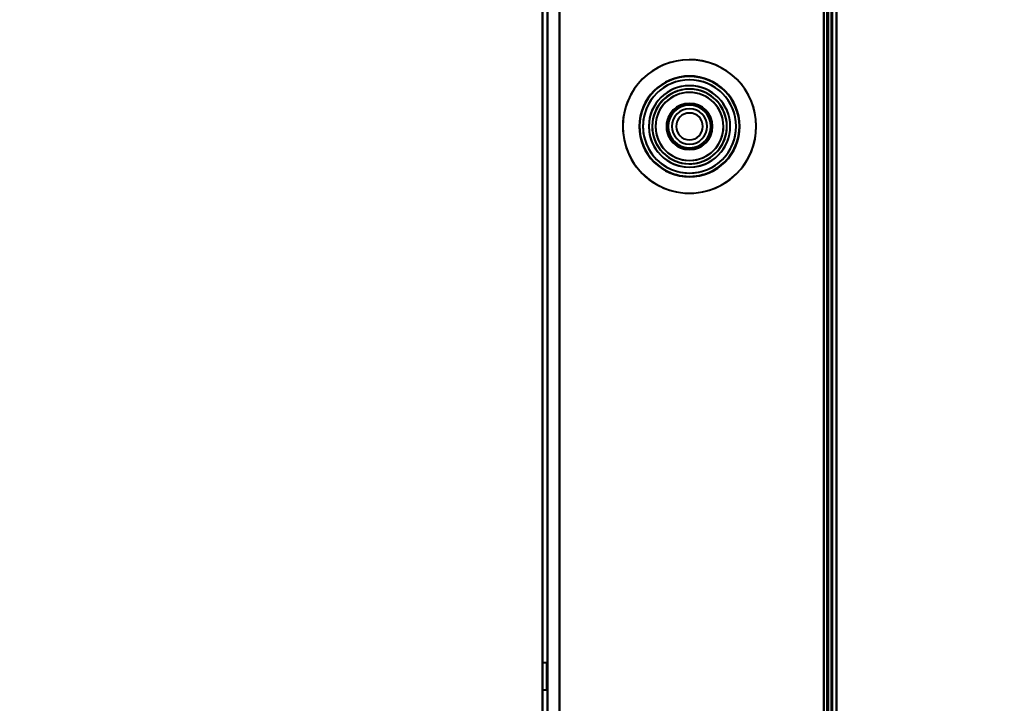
# Model space of a CAD drawing. Header units: millimetres. Extents: x -1115 to 1388, y -280 to 1010.
# Tile 42 of 76: x 265 to 382, y 191 to 273. Entities that reach past the tile are written whole.
import ezdxf

# ---------------------------------------------------------------- set-up
doc = ezdxf.new("R2010")
doc.units = ezdxf.units.MM
for name, color, linetype, lineweight in [('A-ANNO-DIMS', 211, 'Continuous', 30), ('A-ANNO-DIMS-20', 211, 'Continuous', 30), ('G-IMPT', 8, 'Continuous', 40)]:
    doc.layers.add(name, color=color, linetype=linetype, lineweight=lineweight)
doc.styles.add('Arial_1', font='arial.ttf', dxfattribs={"height": 60})
doc.dimstyles.new('Linéaire', dxfattribs={"dimscale": 304.8, "dimtxt": 61.215564, "dimasz": 0.131234, "dimexe": 0.131234, "dimexo": 0.131234, "dimgap": 0.131234, "dimtad": 1, "dimdec": 0, "dimzin": 0, "dimdsep": 46, "dimtxsty": 'Arial_1', "dimblk1": 'OBLIQUE', "dimblk2": 'OBLIQUE', "dimsah": 1, "dimcen": 0.09, "dimazin": 0, "dimtfac": 1, "dimtdec": 4, "dimtix": 1, "dimtmove": 0, "dimatfit": 3, "dimfxl": 1, "dimtvp": 1, "dimtfill": 1, "dimtolj": 1, "dimtzin": 0, "dimarcsym": 2})

# ---------------------------------------------------------------- blocks, each defined once
blk = doc.blocks.new('NEXA 700 CALQUES_dwg-751640-Droite')
at = {"layer": 'G-IMPT'}
for p, q in [((327, 902.27), (327, 129.47)), ((361.5, 129.47), (361.5, 902.27)), ((362, 128.97), (362, 902.77)), ((362, 128.97), (362, 902.77)), ((327.5, 195.95), (327, 195.95)), ((327.5, 195.95), (327, 195.95)), ((327, 195.95), (327, 194.35)), ((327, 195.95), (327, 192.75)), ((327, 195.95), (327, 194.35)), ((327, 195.95), (327, 192.75)), ((327, 194.35), (327, 195.95)), ((327, 194.35), (327, 195.95)), ((327.5, 195.95), (327.5, 192.75)), ((327.5, 195.95), (327.5, 192.75)), ((327.5, 195.95), (327.5, 192.75)), ((327.5, 195.95), (327.5, 192.75)), ((327.5, 192.75), (327.5, 195.95)), ((327.5, 192.75), (327.5, 195.95)), ((327.5, 192.75), (327.5, 195.95)), ((327.5, 192.75), (327.5, 195.95)), ((327, 194.35), (327, 192.75)), ((327, 194.35), (327, 192.75)), ((327, 192.75), (327, 194.35)), ((327, 192.75), (327, 194.35)), ((327, 192.75), (327.5, 192.75)), ((327, 192.75), (327.5, 192.75))]:
    blk.add_line(p, q, dxfattribs=at)
at = {"layer": 'G-IMPT', "flags": 128}
for points in [[(327, 902.27), (327, 717.05), (327, 531.82), (327, 346.6), (327, 161.37)], [(327, 161.37), (327, 346.6), (327, 531.82), (327, 717.05), (327, 902.27)], [(327, 161.37), (327, 346.6), (327, 531.82), (327, 717.05), (327, 902.27)], [(327, 902.27), (327, 717.05), (327, 531.82), (327, 346.6), (327, 161.37)], [(327.6, 902.27), (327.6, 709.07), (327.6, 515.87), (327.6, 322.67), (327.6, 129.47)], [(327.6, 129.47), (327.6, 322.67), (327.6, 515.87), (327.6, 709.07), (327.6, 902.27)], [(327.6, 129.47), (327.6, 322.67), (327.6, 515.87), (327.6, 709.07), (327.6, 902.27)], [(327.6, 902.27), (327.6, 709.07), (327.6, 515.87), (327.6, 322.67), (327.6, 129.47)], [(329, 129.47), (329, 322.67), (329, 515.87), (329, 709.07), (329, 902.27)], [(329, 902.27), (329, 709.07), (329, 515.87), (329, 322.67), (329, 129.47)], [(329, 902.27), (329, 709.07), (329, 515.87), (329, 322.67), (329, 129.47)], [(329, 129.47), (329, 322.67), (329, 515.87), (329, 709.07), (329, 902.27)], [(329, 902.27), (329, 709.07), (329, 515.87), (329, 322.67), (329, 129.47)], [(329, 129.47), (329, 322.67), (329, 515.87), (329, 709.07), (329, 902.27)], [(329, 129.47), (329, 322.67), (329, 515.87), (329, 709.07), (329, 902.27)], [(329, 902.27), (329, 709.07), (329, 515.87), (329, 322.67), (329, 129.47)], [(360.5, 902.27), (360.5, 709.07), (360.5, 515.87), (360.5, 322.67), (360.5, 129.47)], [(360.5, 129.47), (360.5, 322.67), (360.5, 515.87), (360.5, 709.07), (360.5, 902.27)], [(360.5, 902.27), (360.5, 709.07), (360.5, 515.87), (360.5, 322.67), (360.5, 129.47)], [(360.5, 129.47), (360.5, 322.67), (360.5, 515.87), (360.5, 709.07), (360.5, 902.27)], [(360.5, 129.47), (360.5, 322.67), (360.5, 515.87), (360.5, 709.07), (360.5, 902.27)], [(360.5, 902.27), (360.5, 709.07), (360.5, 515.87), (360.5, 322.67), (360.5, 129.47)], [(360.5, 902.27), (360.5, 709.07), (360.5, 515.87), (360.5, 322.67), (360.5, 129.47)], [(360.5, 129.47), (360.5, 322.67), (360.5, 515.87), (360.5, 709.07), (360.5, 902.27)], [(360.9, 902.27), (360.9, 709.07), (360.9, 515.87), (360.9, 322.67), (360.9, 129.47)], [(360.9, 902.27), (360.9, 709.07), (360.9, 515.87), (360.9, 322.67), (360.9, 129.47)], [(360.9, 129.47), (360.9, 322.67), (360.9, 515.87), (360.9, 709.07), (360.9, 902.27)], [(360.9, 129.47), (360.9, 322.67), (360.9, 515.87), (360.9, 709.07), (360.9, 902.27)], [(360.9, 902.27), (360.9, 709.07), (360.9, 515.87), (360.9, 322.67), (360.9, 129.47)], [(360.9, 129.47), (360.9, 322.67), (360.9, 515.87), (360.9, 709.07), (360.9, 902.27)], [(361, 129.47), (361, 322.67), (361, 515.87), (361, 709.07), (361, 902.27)], [(361, 902.27), (361, 709.07), (361, 515.87), (361, 322.67), (361, 129.47)], [(361, 129.47), (361, 322.67), (361, 515.87), (361, 709.07), (361, 902.27)], [(361, 902.27), (361, 709.07), (361, 515.87), (361, 322.67), (361, 129.47)], [(361, 129.47), (361, 322.67), (361, 515.87), (361, 709.07), (361, 902.27)], [(361, 902.27), (361, 709.07), (361, 515.87), (361, 322.67), (361, 129.47)], [(361.4, 902.77), (361.4, 709.32), (361.4, 515.87), (361.4, 322.42), (361.4, 128.97)], [(361.4, 128.97), (361.4, 322.42), (361.4, 515.87), (361.4, 709.32), (361.4, 902.77)], [(361.4, 902.77), (361.4, 709.32), (361.4, 515.87), (361.4, 322.42), (361.4, 128.97)], [(361.4, 128.97), (361.4, 322.42), (361.4, 515.87), (361.4, 709.32), (361.4, 902.77)], [(361.4, 902.77), (361.4, 709.32), (361.4, 515.87), (361.4, 322.42), (361.4, 128.97)], [(361.4, 128.97), (361.4, 322.42), (361.4, 515.87), (361.4, 709.32), (361.4, 902.77)], [(361.4, 128.97), (361.4, 322.42), (361.4, 515.87), (361.4, 709.32), (361.4, 902.77)], [(361.4, 128.97), (361.4, 322.42), (361.4, 515.87), (361.4, 709.32), (361.4, 902.77)], [(361.4, 902.77), (361.4, 709.32), (361.4, 515.87), (361.4, 322.42), (361.4, 128.97)], [(361.4, 128.97), (361.4, 322.42), (361.4, 515.87), (361.4, 709.32), (361.4, 902.77)], [(361.4, 902.77), (361.4, 709.32), (361.4, 515.87), (361.4, 322.42), (361.4, 128.97)], [(361.4, 902.77), (361.4, 709.32), (361.4, 515.87), (361.4, 322.42), (361.4, 128.97)], [(361.5, 902.77), (361.5, 709.32), (361.5, 515.87), (361.5, 322.42), (361.5, 128.97)], [(361.5, 128.97), (361.5, 322.42), (361.5, 515.87), (361.5, 709.32), (361.5, 902.77)], [(361.5, 902.77), (361.5, 709.32), (361.5, 515.87), (361.5, 322.42), (361.5, 128.97)], [(361.5, 128.97), (361.5, 322.42), (361.5, 515.87), (361.5, 709.32), (361.5, 902.77)], [(361.5, 129.37), (361.5, 322.62), (361.5, 515.87), (361.5, 709.12), (361.5, 902.37)], [(361.5, 902.37), (361.5, 709.12), (361.5, 515.87), (361.5, 322.62), (361.5, 129.37)], [(361.5, 129.37), (361.5, 322.62), (361.5, 515.87), (361.5, 709.12), (361.5, 902.37)], [(361.5, 902.37), (361.5, 709.12), (361.5, 515.87), (361.5, 322.62), (361.5, 129.37)], [(361.5, 902.27), (361.5, 709.07), (361.5, 515.87), (361.5, 322.67), (361.5, 129.47)], [(361.5, 129.47), (361.5, 322.67), (361.5, 515.87), (361.5, 709.07), (361.5, 902.27)], [(361.5, 902.27), (361.5, 709.07), (361.5, 515.87), (361.5, 322.67), (361.5, 129.47)], [(361.5, 129.47), (361.5, 322.67), (361.5, 515.87), (361.5, 709.07), (361.5, 902.27)], [(361.5, 129.47), (361.5, 322.67), (361.5, 515.87), (361.5, 709.07), (361.5, 902.27)], [(361.5, 902.27), (361.5, 709.07), (361.5, 515.87), (361.5, 322.67), (361.5, 129.47)], [(361.5, 129.47), (361.5, 322.67), (361.5, 515.87), (361.5, 709.07), (361.5, 902.27)], [(361.5, 129.47), (361.5, 322.67), (361.5, 515.87), (361.5, 709.07), (361.5, 902.27)], [(361.5, 902.27), (361.5, 709.07), (361.5, 515.87), (361.5, 322.67), (361.5, 129.47)], [(361.5, 902.27), (361.5, 709.07), (361.5, 515.87), (361.5, 322.67), (361.5, 129.47)], [(361.5, 129.47), (361.5, 322.67), (361.5, 515.87), (361.5, 709.07), (361.5, 902.27)], [(361.5, 902.27), (361.5, 709.07), (361.5, 515.87), (361.5, 322.67), (361.5, 129.47)], [(362, 128.97), (362, 322.42), (362, 515.87), (362, 709.32), (362, 902.77)], [(362, 128.97), (362, 322.42), (362, 515.87), (362, 709.32), (362, 902.77)], [(362, 902.77), (362, 709.32), (362, 515.87), (362, 322.42), (362, 128.97)], [(362, 128.97), (362, 322.42), (362, 515.87), (362, 709.32), (362, 902.77)], [(362, 902.77), (362, 709.32), (362, 515.87), (362, 322.42), (362, 128.97)], [(362, 902.77), (362, 709.32), (362, 515.87), (362, 322.42), (362, 128.97)], [(362, 128.97), (362, 322.42), (362, 515.87), (362, 709.32), (362, 902.77)], [(362, 902.77), (362, 709.32), (362, 515.87), (362, 322.42), (362, 128.97)], [(362, 128.97), (362, 322.42), (362, 515.87), (362, 709.32), (362, 902.77)], [(362, 902.77), (362, 709.32), (362, 515.87), (362, 322.42), (362, 128.97)], [(362, 902.77), (362, 709.32), (362, 515.87), (362, 322.42), (362, 128.97)], [(362, 128.97), (362, 322.42), (362, 515.87), (362, 709.32), (362, 902.77)]]:
    blk.add_lwpolyline(points, dxfattribs=at)
at = {"layer": 'G-IMPT'}
for radius, start, end in [(7.95, 0, 180), (7.95, 0, 180), (7.95, 0, 180), (7.95, 0, 180), (7.95, 337.4773, 157.4773), (7.95, 337.4773, 157.4773), (7.95, 337.4773, 157.4773), (7.95, 337.4773, 157.4773), (6, 0, 180), (6, 0, 180), (6, 360, 180), (6, 90, 180), (6, 360, 180), (6, 360, 180), (6, 90, 180), (6, 360, 180), (6, 360, 180), (6, 0, 180), (6, 0, 180), (6, 360, 180), (6, 90, 270), (6, 90, 270), (5.95, 360, 180), (5.95, 360, 180), (5.95, 0, 180), (5.55, 0, 180), (5.55, 360, 180), (5.95, 337.4773, 157.4773), (5.95, 337.4773, 157.4773), (5.95, 337.4773, 157.4773), (5.55, 337.4773, 157.4773), (5.55, 337.4773, 157.4773), (6, 0, 90), (6, 0, 90), (6, 270, 90), (6, 270, 90), (4.85, 360, 180), (4.85, 360, 180), (4.85, 0, 180), (4.85, 360, 180), (4.85, 337.4773, 157.4773), (4.85, 337.4773, 157.4773), (4.85, 337.4773, 157.4773), (4.85, 337.4773, 157.4773), (4.45, 0, 180), (4.45, 360, 180), (4.45, 360, 180), (4.45, 360, 180), (4.45, 0, 180), (4.45, 360, 180), (4.45, 360, 180), (4.45, 90, 270), (4.45, 90, 270), (4.45, 337.4773, 157.4773), (4.45, 337.4773, 157.4773), (4.45, 90, 157.4773), (4.45, 337.4773, 157.4773), (4.45, 337.4773, 157.4773), (4.45, 337.4773, 157.4773), (4.45, 0, 157.4773), (4.05, 0, 180), (4.05, 0, 180), (4.05, 337.4773, 157.4773), (4.05, 337.4773, 157.4773), (4.45, 337.4773, 90), (4.45, 270, 90), (4.45, 270, 90), (7.95, 157.4773, 337.4773), (7.95, 157.4773, 337.4773), (7.95, 157.4773, 337.4773), (7.95, 157.4773, 337.4773), (5.95, 157.4773, 337.4773), (5.95, 157.4773, 337.4773), (5.95, 157.4773, 337.4773), (5.55, 157.4773, 337.4773), (5.55, 157.4773, 337.4773), (4.85, 157.4773, 337.4773), (4.85, 157.4773, 337.4773), (4.85, 157.4773, 337.4773), (4.85, 157.4773, 337.4773), (4.45, 157.4773, 337.4773), (4.45, 157.4773, 337.4773), (4.45, 157.4773, 337.4773), (4.45, 157.4773, 337.4773), (4.45, 157.4773, 337.4773), (4.45, 157.4773, 337.4773), (4.45, 157.4773, 337.4773), (2.75, 0, 180), (2.75, 360, 180), (2.75, 0, 180), (2.75, 0, 180), (2.55, 0, 180), (2.55, 360, 180), (2.55, 360, 180), (2.55, 360, 180), (2.55, 0, 180), (2.55, 360, 180), (2.55, 67.4773, 180), (2.55, 90, 270), (2.55, 90, 270), (2.75, 337.4773, 157.4773), (2.75, 337.4773, 157.4773), (2.75, 337.4773, 157.4773), (2.75, 337.4773, 157.4773), (2.55, 337.4773, 157.4773), (2.55, 337.4773, 157.4773), (2.55, 337.4773, 157.4773), (2.55, 337.4773, 157.4773), (2.55, 337.4773, 157.4773), (2.55, 67.4773, 157.4773), (2.55, 90, 157.4773), (2.1, 0, 180), (2.1, 0, 180), (2.1, 0, 180), (2.1, 90, 270), (2.1, 0, 180), (2.1, 360, 180), (2.1, 360, 180), (2.1, 360, 180), (2.55, 337.4773, 90), (2.55, 270, 90), (2.55, 270, 90), (2.1, 270, 90), (2.55, 360, 67.4773), (2.55, 337.4773, 67.4773), (4.05, 157.4773, 337.4773), (4.05, 157.4773, 337.4773), (2.75, 157.4773, 337.4773), (2.75, 157.4773, 337.4773), (2.75, 157.4773, 337.4773), (2.75, 157.4773, 337.4773), (2.55, 157.4773, 270), (2.55, 157.4773, 337.4773), (2.55, 157.4773, 337.4773), (2.55, 157.4773, 337.4773), (2.55, 157.4773, 337.4773), (2.55, 157.4773, 337.4773), (2.55, 157.4773, 337.4773), (1.6, 90, 270), (1.6, 0, 180), (1.6, 0, 180), (1.6, 0, 180), (1.6, 90, 270), (1.6, 90, 180), (1.6, 90, 180), (1.6, 90, 270), (1.6, 270, 90), (1.6, 270, 90), (1.6, 0, 90), (1.6, 0, 90), (1.6, 270, 90), (7.95, 180, 0), (7.95, 180, 0), (7.95, 180, 0), (7.95, 180, 360), (6, 180, 0), (6, 180, 0), (6, 180, 0), (6, 180, 360), (6, 180, 0), (6, 180, 360), (6, 180, 360), (6, 180, 0), (6, 180, 360), (6, 180, 270), (6, 180, 0), (6, 180, 360), (5.95, 180, 360), (5.95, 180, 360), (5.95, 180, 0), (5.55, 180, 0), (5.55, 180, 0), (4.85, 180, 360), (4.85, 180, 0), (4.85, 180, 360), (4.85, 180, 0), (4.45, 180, 0), (4.45, 180, 360), (4.45, 180, 337.4773), (4.45, 180, 360), (4.45, 180, 270), (4.45, 180, 0), (4.45, 180, 0), (4.05, 180, 0), (4.05, 180, 0), (2.75, 180, 0), (2.75, 180, 360), (2.75, 180, 360), (2.75, 180, 0), (2.55, 180, 0), (2.55, 180, 360), (2.55, 180, 0), (2.55, 180, 0), (2.55, 180, 270), (2.55, 180, 270), (2.55, 180, 360), (2.1, 180, 0), (2.1, 180, 270), (2.1, 180, 0), (2.1, 180, 0), (2.1, 180, 360), (2.1, 180, 360), (2.1, 180, 0), (1.6, 180, 0), (1.6, 180, 270), (1.6, 180, 0), (1.6, 180, 0), (1.6, 180, 0), (2.55, 270, 0), (2.55, 270, 0), (4.45, 270, 360), (6, 270, 0), (1.6, 270, 0), (2.1, 270, 0), (4.45, 337.4773, 360), (4.45, 337.4773, 0), (2.55, 270, 337.4773)]:
    blk.add_arc((344.5, 259.87), radius, start, end, dxfattribs=at)
blk = doc.blocks.new('DIMBLOCK3-Droite')
at = {"layer": 'A-ANNO-DIMS-20'}
for p, q in [((0, 134.91), (0, 174.91)), ((362, 134.91), (362, 174.91)), ((0, 134.91), (362, 134.91)), ((0, 134.91), (0, 123.2)), ((362, 134.91), (362, 123.2))]:
    blk.add_line(p, q, dxfattribs=at)
at = {"layer": 'A-ANNO-DIMS-20', "lineweight": 50}
for p, q in [((0, 134.91), (20, 154.91)), ((362, 134.91), (382, 154.91)), ((0, 134.91), (-20, 114.91)), ((362, 134.91), (342, 114.91))]:
    blk.add_line(p, q, dxfattribs=at)
at = {"layer": 'A-ANNO-DIMS-20', "color": 0, "insert": (111.78, 252.81), "char_height": 60, "width": 166.1296, "attachment_point": 1, "line_spacing_factor": 0.941778, "style": 'Arial_1', "bg_fill": 3, "box_fill_scale": 1.25, "bg_fill_color": 256, "bg_fill_true_color": 13158600, "bg_fill_transparency": 0}
blk.add_mtext('362', dxfattribs=at)
blk = doc.blocks.new('_Oblique')
at = {"color": 0, "linetype": 'ByBlock', "lineweight": -2}
blk.add_line((-0.5, -0.5), (0.5, 0.5), dxfattribs=at)

msp = doc.modelspace()

# ---------------------------------------------------------------- block references
at = {"layer": 'G-IMPT'}
msp.add_blockref('NEXA 700 CALQUES_dwg-751640-Droite', (0, 0), dxfattribs=at)

# ---------------------------------------------------------------- next in the draw order: dimensions: what is measured, and where the dimension line sits
at = {"layer": 'A-ANNO-DIMS'}
dim = msp.add_linear_dim(base=(362, 134.91), p1=(0, 163.2), p2=(362, 163.2), dimstyle='Linéaire', override={"dimpost": '<>', "dimfxl": 362}, dxfattribs=at)
dim.commit()
dim.dimension.update_dxf_attribs({"geometry": 'DIMBLOCK3-Droite', "text_midpoint": (181, 205.57)})

doc.saveas('drawing.dxf')
